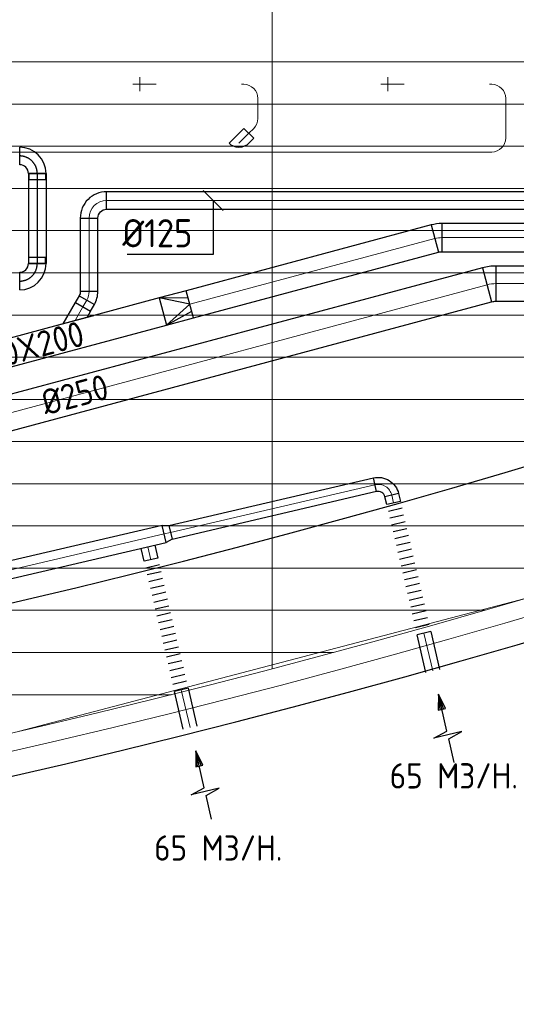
# Model space of a CAD drawing. Header units: millimetres. Extents: x -73257 to 31053, y 5203 to 51987.
# Tile 26 of 58: x -31367 to -27832, y 6817 to 13819. Entities that reach past the tile are written whole.
import ezdxf
from ezdxf.enums import TextEntityAlignment as Align

# ---------------------------------------------------------------- set-up
doc = ezdxf.new("R2010")
doc.units = ezdxf.units.MM
doc.header["$LTSCALE"] = 50
doc.linetypes.add('CENTER2', pattern=[28.575, 19.05, -3.175, 3.175, -3.175])
for name, color, linetype in [('4plfd', 254, 'Continuous'), ('BALKEN', 7, 'Continuous'), ('WL570---_RETOUR', 100, 'Continuous'), ('WL570---_TOEVOER', 200, 'Continuous'), ('WL570---_TOEVOER_HL', 1, 'Continuous'), ('WM570---', 2, 'Continuous'), ('WM570---_RETOUR', 2, 'Continuous'), ('WM570---_TOEVOER_PR', 2, 'Continuous')]:
    doc.layers.add(name, color=color, linetype=linetype)
doc.layers.add('WL570---_BESTAAND-HARTLIJN', color=161, linetype='Continuous', lineweight=0)
doc.layers.add('WL570---_DEMONTEREN', color=10, linetype='Continuous', lineweight=0)
doc.layers.get('WL570---_DEMONTEREN').off()
doc.styles.add('BURO-025', font='ISO96.shx', dxfattribs={"height": 125})
doc.styles.add('MAATVOERING', font='ISO')

# ---------------------------------------------------------------- blocks, each defined once
blk = doc.blocks.new('Groep-41')
at = {"color": 8, "linetype": 'Continuous', "lineweight": 13}
for p, q in [((-73154.9, 12999.1), (-22154.9, 12999.1)), ((-73154.9, 12699.1), (-22154.9, 12699.1)), ((-73154.9, 12399.1), (-22154.9, 12399.1)), ((-73154.9, 12099.1), (-22154.9, 12099.1))]:
    blk.add_line(p, q, dxfattribs=at)
blk = doc.blocks.new('Groep-50')
at = {"color": 8, "linetype": 'Continuous', "lineweight": 13}
for p, q in [((-31454.9, 18999.1), (-31454.9, 8683.4)), ((-72854.9, 11799.1), (-22392.8, 11799.1)), ((-72188.2, 11499.1), (-23121.3, 11499.1)), ((-71473.3, 11199.1), (-23841, 11199.1)), ((-70711.8, 10899.1), (-24597.7, 10899.1)), ((-69854.9, 10599.1), (-25389.2, 10599.1)), ((-69080.3, 10299.1), (-26229.6, 10299.1)), ((-68159.5, 9999.1), (-27084.9, 9999.1)), ((-67238.6, 9699.1), (-28071.2, 9699.1)), ((-66254.9, 9399.1), (-28992, 9399.1)), ((-33254.9, 8239.9), (-29654.9, 9183.2)), ((-65366, 9099.1), (-29943.5, 9099.1)), ((-64290.1, 8799.1), (-31019.4, 8799.1)), ((-63133.8, 8499.1), (-32175.7, 8499.1))]:
    blk.add_line(p, q, dxfattribs=at)
at = {"color": 8, "linetype": 'Continuous', "lineweight": 13, "flags": 128}
blk.add_lwpolyline([(-22004.9, 19149), (-22004.9, 11828, -0.208473), (-73205.8, 11785.1), (-73304.9, 11828.1)], format="xyb", dxfattribs=at)
at = {"color": 8, "linetype": 'Continuous', "lineweight": 13}
blk.add_arc((-47654.8, 70538.1), 63940.9, 246.496301, 293.503386, dxfattribs=at)
at = {"color": 8}
blk.add_blockref('Groep-41', (0, 0), dxfattribs=at)
blk = doc.blocks.new('Block plafond 3e verd')
at = {"layer": '4plfd'}
blk.add_blockref('Groep-50', (73304.912, -19149.14), dxfattribs=at)
blk = doc.blocks.new('OBO10000090ZE')
blk.add_lwpolyline([(-50, 0), (50, 0), (50, 100, 1), (-50, 100)], format="xyb", close=True)
at = {"layer": 'WL570---_BESTAAND-HARTLIJN'}
for points in [[(0, 0), (0, 150)], [(-50, 100), (50, 100)]]:
    blk.add_lwpolyline(points, dxfattribs=at)
blk = doc.blocks.new('KARO')
for p, q in [((1, 0.5), (0, 0.5)), ((0, -0.5), (1, -0.5))]:
    blk.add_line(p, q)
at = {"invisible_edges": 15}
blk.add_3dface([(0, 0.5), (0, -0.5), (1, -0.5), (1, 0.5)], dxfattribs=at)
at = {"layer": 'WL570---_BESTAAND-HARTLIJN'}
blk.add_line((0, 0), (1, 0), dxfattribs=at)
blk = doc.blocks.new('MVLINE')
blk.add_line((35.4, -35.4), (-35.4, 35.4))
blk = doc.blocks.new('OBO10000045H')
blk.add_lwpolyline([(50, -41.4, 0.198912), (6.1, 64.6), (-64.6, -6.1, -0.198912), (-50, -41.4)], format="xyb", close=True)
at = {"invisible_edges": 15}
for points in [[(-61.7, -9.3), (14.9, 55), (6.1, 64.6), (-64.6, -6.1)], [(-59, -12.7), (22.9, 44.6), (14.9, 55), (-61.7, -9.3)], [(-56.7, -16.4), (29.9, 33.6), (22.9, 44.6), (-59, -12.7)], [(-54.7, -20.3), (35.9, 22), (29.9, 33.6), (-56.7, -16.4)], [(-53, -24.3), (41, 9.9), (35.9, 22), (-54.7, -20.3)], [(-51.7, -28.5), (44.9, -2.6), (41, 9.9), (-53, -24.3)], [(-50.8, -32.7), (47.7, -15.4), (44.9, -2.6), (-51.7, -28.5)], [(-50.2, -37.1), (49.4, -28.3), (47.7, -15.4), (-50.8, -32.7)], [(-50, -41.4), (50, -41.4), (49.4, -28.3), (-50.2, -37.1)]]:
    blk.add_3dface(points, dxfattribs=at)
at = {"layer": 'WL570---_BESTAAND-HARTLIJN'}
blk.add_arc((-100, -41.4), 100, 0, 45, dxfattribs=at)
blk = doc.blocks.new('OBO10000090L')
blk.add_lwpolyline([(50, 0, 0.414214), (-100, 150), (-100, 50, -0.414214), (-50, 0)], format="xyb", close=True)
at = {"invisible_edges": 15}
for points in [[(-91.3, 49.2), (-74, 147.7), (-100, 150), (-100, 50)], [(-82.9, 47), (-48.7, 141), (-74, 147.7), (-91.3, 49.2)], [(-75, 43.3), (-25, 129.9), (-48.7, 141), (-82.9, 47)], [(-67.9, 38.3), (-3.6, 114.9), (-25, 129.9), (-75, 43.3)], [(-61.7, 32.1), (14.9, 96.4), (-3.6, 114.9), (-67.9, 38.3)], [(-56.7, 25), (29.9, 75), (14.9, 96.4), (-61.7, 32.1)], [(-53, 17.1), (41, 51.3), (29.9, 75), (-56.7, 25)], [(-50.8, 8.7), (47.7, 26), (41, 51.3), (-53, 17.1)], [(-50, 0), (50, 0), (47.7, 26), (-50.8, 8.7)]]:
    blk.add_3dface(points, dxfattribs=at)
at = {"layer": 'WL570---_BESTAAND-HARTLIJN'}
blk.add_arc((-100, 0), 100, 0, 90, dxfattribs=at)
blk = doc.blocks.new('OZA1250100045L')
at = {"layer": 'WL570---_TOEVOER'}
blk.add_line((0, 0), (-70.7, 70.7), dxfattribs=at)
blk.add_lwpolyline([(-70.7, 0), (-106.1, 35.4), (-35.4, 106.1), (70.7, 0)], dxfattribs=at)
blk.add_arc((0, 70.7), 100, 225, 315, dxfattribs=at)
blk = doc.blocks.new('OSV1251000460G')
blk.add_lwpolyline([(0, -62.5), (46.7, -50), (46.7, 50), (0, 62.5)], close=True)
at = {"layer": 'WL570---_BESTAAND-HARTLIJN'}
blk.add_line((0, 0), (46.7, 0), dxfattribs=at)
blk = doc.blocks.new('OBO10000090H')
blk.add_lwpolyline([(50, -100, 0.414214), (-100, 50), (-100, -50, -0.414214), (-50, -100)], format="xyb", close=True)
at = {"invisible_edges": 15}
for points in [[(-91.3, -50.8), (-74, 47.7), (-100, 50), (-100, -50)], [(-82.9, -53), (-48.7, 41), (-74, 47.7), (-91.3, -50.8)], [(-75, -56.7), (-25, 29.9), (-48.7, 41), (-82.9, -53)], [(-67.9, -61.7), (-3.6, 14.9), (-25, 29.9), (-75, -56.7)], [(-61.7, -67.9), (14.9, -3.6), (-3.6, 14.9), (-67.9, -61.7)], [(-56.7, -75), (29.9, -25), (14.9, -3.6), (-61.7, -67.9)], [(-53, -82.9), (41, -48.7), (29.9, -25), (-56.7, -75)], [(-50.8, -91.3), (47.7, -74), (41, -48.7), (-53, -82.9)], [(-50, -100), (50, -100), (47.7, -74), (-50.8, -91.3)]]:
    blk.add_3dface(points, dxfattribs=at)
at = {"layer": 'WL570---_BESTAAND-HARTLIJN'}
blk.add_arc((-100, -100), 100, 0, 90, dxfattribs=at)
blk = doc.blocks.new('FLLINE100')
blk.add_line((0, -50), (0, 50))
blk = doc.blocks.new('OEX10000100000')
at = {"rotation": 90}
for p in [(0, -50), (0, -100), (0, -150), (0, -200), (0, -250), (0, -300), (0, -350), (0, -400), (0, -450), (0, -500), (0, -550), (0, -600), (0, -650), (0, -700), (0, -750), (0, -800), (0, -850), (0, -900), (0, -950), (0, -1000)]:
    blk.add_blockref('FLLINE100', p, dxfattribs=at)
blk = doc.blocks.new('AFZPIJL')
for points in [[(0, -10), (0, -6.52), (-2.06, -5.97), (2.06, -5.97), (0, -5.41), (0, 0)], [(-0.26, -2.22), (0, 0)], [(0.26, -2.22), (0, 0)]]:
    blk.add_lwpolyline(points)
blk.add_lwpolyline([(0.52, -2.22), (-0.52, -2.22), (0, 0)], close=True)
blk = doc.blocks.new('OBO25000015H')
blk.add_lwpolyline([(125, -32.9, 0.065543), (112.2, 64.1), (-129.3, -0.6, -0.065543), (-125, -32.9)], format="xyb", close=True)
at = {"invisible_edges": 15}
for points in [[(-128.4, -4.1), (114.9, 53.6), (112.2, 64.1), (-129.3, -0.6)], [(-127.6, -7.6), (117.3, 42.9), (114.9, 53.6), (-128.4, -4.1)], [(-126.9, -11.2), (119.3, 32.2), (117.3, 42.9), (-127.6, -7.6)], [(-126.3, -14.8), (121, 21.4), (119.3, 32.2), (-126.9, -11.2)], [(-125.8, -18.4), (122.5, 10.6), (121, 21.4), (-126.3, -14.8)], [(-125.5, -22), (123.6, -0.2), (122.5, 10.6), (-125.8, -18.4)], [(-125.2, -25.6), (124.4, -11.1), (123.6, -0.2), (-125.5, -22)], [(-125.1, -29.3), (124.8, -22), (124.4, -11.1), (-125.2, -25.6)], [(-125, -32.9), (125, -32.9), (124.8, -22), (-125.1, -29.3)]]:
    blk.add_3dface(points, dxfattribs=at)
at = {"layer": 'WL570---_BESTAAND-HARTLIJN'}
blk.add_arc((-250, -32.9), 250, 0, 15, dxfattribs=at)
blk = doc.blocks.new('KARH')
for p, q in [((1, 0.5), (0, 0.5)), ((0, -0.5), (1, -0.5))]:
    blk.add_line(p, q)
at = {"invisible_edges": 15}
blk.add_3dface([(0, 0.5), (0, -0.5), (1, -0.5), (1, 0.5)], dxfattribs=at)
blk = doc.blocks.new('OAF12500045R')
blk.add_line((-138.4, 0), (138.4, 0))
blk.add_lwpolyline([(-88.4, 0), (35.4, 123.7), (123.7, 35.4), (88.4, 0)])
at = {"layer": 'WL570---_BESTAAND-HARTLIJN'}
blk.add_line((79.5, 79.5), (0, 0), dxfattribs=at)
blk = doc.blocks.new('OBO12500090H')
blk.add_lwpolyline([(62.5, -125, 0.414214), (-125, 62.5), (-125, -62.5, -0.414214), (-62.5, -125)], format="xyb", close=True)
at = {"invisible_edges": 15}
for points in [[(-114.1, -63.4), (-92.4, 59.7), (-125, 62.5), (-125, -62.5)], [(-103.6, -66.3), (-60.9, 51.2), (-92.4, 59.7), (-114.1, -63.4)], [(-93.8, -70.9), (-31.2, 37.4), (-60.9, 51.2), (-103.6, -66.3)], [(-84.8, -77.1), (-4.5, 18.6), (-31.2, 37.4), (-93.8, -70.9)], [(-77.1, -84.8), (18.6, -4.5), (-4.5, 18.6), (-84.8, -77.1)], [(-70.9, -93.8), (37.4, -31.2), (18.6, -4.5), (-77.1, -84.8)], [(-66.3, -103.6), (51.2, -60.9), (37.4, -31.2), (-70.9, -93.8)], [(-63.4, -114.1), (59.7, -92.4), (51.2, -60.9), (-66.3, -103.6)], [(-62.5, -125), (62.5, -125), (59.7, -92.4), (-63.4, -114.1)]]:
    blk.add_3dface(points, dxfattribs=at)
at = {"layer": 'WL570---_BESTAAND-HARTLIJN'}
blk.add_arc((-125, -125), 125, 0, 90, dxfattribs=at)
blk = doc.blocks.new('OBO12500030H')
blk.add_lwpolyline([(62.5, -33.5, 0.131652), (37.4, 60.3), (-70.9, -2.2, -0.131652), (-62.5, -33.5)], format="xyb", close=True)
at = {"invisible_edges": 15}
for points in [[(-69.1, -5.4), (42.6, 50.7), (37.4, 60.3), (-70.9, -2.2)], [(-67.6, -8.7), (47.2, 40.8), (42.6, 50.7), (-69.1, -5.4)], [(-66.3, -12.1), (51.2, 30.6), (47.2, 40.8), (-67.6, -8.7)], [(-65.1, -15.6), (54.6, 20.3), (51.2, 30.6), (-66.3, -12.1)], [(-64.2, -19.1), (57.4, 9.7), (54.6, 20.3), (-65.1, -15.6)], [(-63.4, -22.6), (59.7, -0.9), (57.4, 9.7), (-64.2, -19.1)], [(-62.9, -26.2), (61.2, -11.7), (59.7, -0.9), (-63.4, -22.6)], [(-62.6, -29.9), (62.2, -22.6), (61.2, -11.7), (-62.9, -26.2)], [(-62.5, -33.5), (62.5, -33.5), (62.2, -22.6), (-62.6, -29.9)]]:
    blk.add_3dface(points, dxfattribs=at)
at = {"layer": 'WL570---_BESTAAND-HARTLIJN'}
blk.add_arc((-125, -33.5), 125, 0, 30, dxfattribs=at)
blk = doc.blocks.new('VRO200200002002000H')
at = {"layer": 'WL570---_TOEVOER'}
for p, q in [((0, 100), (200, 50)), ((0, -100), (200, -50))]:
    blk.add_line(p, q, dxfattribs=at)
blk.add_lwpolyline([(0, 100), (0, -100), (200, -100), (200, 100)], close=True, dxfattribs=at)
blk.add_lwpolyline([(0, -100), (0, -100), (200, 0), (0, 100)], dxfattribs=at)
blk = doc.blocks.new('OBO20000015H')
blk.add_lwpolyline([(100, -26.3, 0.065543), (89.8, 51.3), (-103.4, -0.4, -0.065543), (-100, -26.3)], format="xyb", close=True)
at = {"invisible_edges": 15}
for points in [[(-102.7, -3.3), (91.9, 42.9), (89.8, 51.3), (-103.4, -0.4)], [(-102.1, -6.1), (93.8, 34.3), (91.9, 42.9), (-102.7, -3.3)], [(-101.5, -9), (95.4, 25.8), (93.8, 34.3), (-102.1, -6.1)], [(-101.1, -11.8), (96.8, 17.1), (95.4, 25.8), (-101.5, -9)], [(-100.7, -14.7), (98, 8.5), (96.8, 17.1), (-101.1, -11.8)], [(-100.4, -17.6), (98.9, -0.2), (98, 8.5), (-100.7, -14.7)], [(-100.2, -20.5), (99.5, -8.9), (98.9, -0.2), (-100.4, -17.6)], [(-100, -23.4), (99.9, -17.6), (99.5, -8.9), (-100.2, -20.5)], [(-100, -26.3), (100, -26.3), (99.9, -17.6), (-100, -23.4)]]:
    blk.add_3dface(points, dxfattribs=at)
at = {"layer": 'WL570---_BESTAAND-HARTLIJN'}
blk.add_arc((-200, -26.3), 200, 0, 15, dxfattribs=at)
blk = doc.blocks.new('*U815')
at = {"color": 0, "ltscale": 10}
for p, q in [((-125, -62.5, -2700), (-125, 62.5, -2700)), ((62.5, -125, -2700), (-62.5, -125, -2700)), ((-59.375, -125, -2700), (-59.375, -169.3, -2700)), ((59.375, -125, -2700), (-59.375, -125, -2700)), ((59.375, -125, -2700), (59.375, -169.3, -2700)), ((59.375, -169.3, -2700), (-59.375, -169.3, -2700))]:
    blk.add_line(p, q, dxfattribs=at)
for radius, start in [(187.5, 0), (62.5, 360)]:
    blk.add_arc((-125, -125, -2700), radius, start, 90, dxfattribs=at)
at = {"layer": 'WL570---_TOEVOER_HL', "linetype": 'CENTER2'}
blk.add_arc((-125, -125, -2700), 125, 0, 90, dxfattribs=at)
at = {"layer": 'WM570---_TOEVOER_PR', "color": 2, "style": 'BURO-025'}
blk.add_attdef('POSNR', text='', height=125, dxfattribs=at).set_placement((0, 0), align=Align.MIDDLE)
blk = doc.blocks.new('*U816')
at = {"color": 0, "ltscale": 10}
for p, q in [((0, 62.5, -2700), (640, 62.5, -2700)), ((0, -62.5, -2700), (0, 62.5, -2700)), ((640, 62.5, -2700), (640, -62.5, -2700)), ((0, -62.5, -2700), (640, -62.5, -2700))]:
    blk.add_line(p, q, dxfattribs=at)
at = {"layer": 'WL570---_TOEVOER_HL', "linetype": 'CENTER2'}
blk.add_line((0, 0, -2700), (640, 0, -2700), dxfattribs=at)
at = {"layer": 'WM570---_TOEVOER_PR', "color": 2, "style": 'BURO-025'}
blk.add_attdef('POSNR', text='', height=125, dxfattribs=at).set_placement((0, 0), align=Align.MIDDLE)
blk = doc.blocks.new('*U817')
at = {"color": 0, "ltscale": 10}
for p, q in [((-125, 59.375, -2700), (-169.3, 59.375, -2700)), ((-169.3, -59.375, -2700), (-169.3, 59.375, -2700)), ((-125, -62.5, -2700), (-125, 62.5, -2700)), ((-125, -59.375, -2700), (-125, 59.375, -2700)), ((-125, -59.375, -2700), (-169.3, -59.375, -2700)), ((62.5, -125, -2700), (-62.5, -125, -2700))]:
    blk.add_line(p, q, dxfattribs=at)
for radius in [187.5, 62.5]:
    blk.add_arc((-125, -125, -2700), radius, 0, 90, dxfattribs=at)
at = {"layer": 'WL570---_TOEVOER_HL', "linetype": 'CENTER2'}
blk.add_arc((-125, -125, -2700), 125, 0, 90, dxfattribs=at)
at = {"layer": 'WM570---_TOEVOER_PR', "color": 2, "style": 'BURO-025'}
blk.add_attdef('POSNR', text='', height=125, dxfattribs=at).set_placement((0, 0), align=Align.MIDDLE)

msp = doc.modelspace()

# ---------------------------------------------------------------- linework, layer by layer
at = {"layer": 'BALKEN', "linetype": 'Continuous'}
for radius, start, end in [(63040.636, 247.03139405, 292.96833125), (64240.636, 246.32068853, 293.67904045)]:
    msp.add_arc((-45768.356, 71057.808), radius, start, end, dxfattribs=at)
at = {"layer": 'WM570---'}
msp.add_lwpolyline([(-29990.056, 12533.539), (-29990.056, 12148.793), (-30601.961, 12148.793)], dxfattribs=at)

# ---------------------------------------------------------------- block references
at = {"layer": 'WL570---_DEMONTEREN', "xscale": -1}
for name, p, rotation in [('OBO10000090ZE', (-30410.953, 13359.571), 90), ('OBO10000090L', (-29771.632, 13359.571), 270), ('OBO10000090ZE', (-28646.319, 13359.571), 90), ('OBO10000090L', (-28006.998, 13359.571), 270), ('OBO10000045H', (-29671.632, 13074.964), 180), ('OSV1251000460G', (-29638.287, 12877.827), 180)]:
    msp.add_blockref(name, p, dxfattribs=dict(at, rotation=rotation))
at = {"layer": 'WL570---_DEMONTEREN'}
for p, xscale, yscale, zscale, rotation in [((-30410.953, 13359.571), -16.03765465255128, 100, 100, 180), ((-29787.855, 13359.571), -16.2227493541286, 100, 100, 180), ((-28646.319, 13359.571), -16.03765465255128, 100, 100, 180), ((-28023.221, 13359.571), -16.2227493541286, 100, 100, 180), ((-29671.632, 13259.571), -143.1849200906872, 100, 100, 90), ((-27906.998, 13259.571), 282.1883428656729, 100, 100, 270), ((-29700.921, 13045.675), -48.98494323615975, 100, 100, 44.99999999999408), ((-29638.429, 12877.827), 1808.70320904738, 125, 125, 180), ((-28006.998, 12877.827), 1582.693260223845, 100, 100, 180)]:
    msp.add_blockref('KARO', p, dxfattribs=dict(at, xscale=xscale, yscale=yscale, zscale=zscale, rotation=rotation))
at = {"layer": 'WL570---_DEMONTEREN', "xscale": -1}
msp.add_blockref('OZA1250100045L', (-29806.269, 12940.327), dxfattribs=at)
at = {"layer": 'WL570---_DEMONTEREN', "rotation": 270}
msp.add_blockref('OBO10000090H', (-27906.998, 12877.827), dxfattribs=at)
at = {"layer": 'WL570---_RETOUR'}
msp.add_blockref('Block plafond 3e verd', (-71418.596, 19669.012), dxfattribs=at)
for name, p, xscale, yscale, zscale, rotation in [('KARO', (-28040.116, 11933.505), 4014.418815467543, 250, 250, 194.9999999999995), ('KARO', (-26439, 11942.024), 1536.411735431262, 250, 250, 180), ('KARO', (-28838.07, 10511.975), -1494.792856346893, 100, 100, 13.13606835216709), ('KARO', (-28705.098, 10382.203), -56.5532353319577, 100, 100, 283.1360683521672), ('KARO', (-30338.695, 10161.826), 1540.570433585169, 125, 125, 193.1371647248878), ('KARO', (-30432.373, 9979.107), -94.30230512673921, 100, 100, 283.1360683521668), ('KARO', (-28489.055, 9456.453), -275.9456809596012, 100, 100, 103.1360683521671), ('KARO', (-30216.33, 9053.357), -275.9456809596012, 100, 100, 103.1360683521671), ('AFZPIJL', (-28386.824, 9023.598), -50, 50, 50, 13.13606835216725), ('AFZPIJL', (-30114.1, 8620.502), -50, 50, 50, 13.13606835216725)]:
    msp.add_blockref(name, p, dxfattribs=dict(at, xscale=xscale, yscale=yscale, zscale=zscale, rotation=rotation))
at = {"layer": 'WL570---_RETOUR', "rotation": 90}
msp.add_blockref('OBO25000015H', (-28008.325, 11942.024), dxfattribs=at)
at = {"layer": 'WL570---_RETOUR', "xscale": -1}
for name, p, rotation in [('OBO10000090H', (-28740.686, 10534.701), 283.1360683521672), ('OEX10000100000', (-28477.833, 9408.37), 193.1360683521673), ('OSV1251000460G', (-30338.695, 10161.826), 193.1371647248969), ('OEX10000100000', (-30205.109, 9005.274), 193.1360683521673)]:
    msp.add_blockref(name, p, dxfattribs=dict(at, rotation=rotation))
at = {"layer": 'WL570---_TOEVOER'}
msp.add_blockref('*U815', (-31242.034, 12850, 2700), dxfattribs=at)
for name, p, rotation in [('*U816', (-31242.034, 12725, 2700), 270), ('OBO12500090H', (-30872.865, 12533.539), 90), ('OBO20000015H', (-28386.493, 12269.262), 89.99999999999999), ('*U817', (-31242.034, 11960, 2700), 270), ('OBO12500030H', (-30872.865, 11853.108), 330.0000000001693), ('OAF12500045R', (-30972.954, 11679.75), 15.00000000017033), ('VRO200200002002000H', (-30348.86, 11743.447), 15.00000000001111)]:
    msp.add_blockref(name, p, dxfattribs=dict(at, rotation=rotation))
for p, xscale, yscale, zscale in [((-30747.865, 12533.539), 3506.532673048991, 125, 125), ((-28360.162, 12269.262), 4235.160715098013, 200, 200)]:
    msp.add_blockref('KARO', p, dxfattribs=dict(at, xscale=xscale, yscale=yscale, zscale=zscale))
for name, p, xscale, yscale, zscale, rotation in [('KARO', (-30872.865, 12408.539), 521.9372025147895, 125, 125, 270), ('KARO', (-30155.675, 11795.211), 1805.261288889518, 200, 200, 15.00000000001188), ('KARH', (-32182.957, 11252.003), 1898.797014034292, 200, 200, 15.00000000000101), ('KARO', (-30889.612, 11824.102), 54.18392993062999, 125, 125, 240.0000000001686)]:
    msp.add_blockref(name, p, dxfattribs=dict(at, xscale=xscale, yscale=yscale, zscale=zscale, rotation=rotation))
at = {"layer": 'WM570---', "xscale": 2, "yscale": 2, "zscale": 2, "rotation": 180}
msp.add_blockref('MVLINE', (-29990.308, 12533.539), dxfattribs=at)

# ---------------------------------------------------------------- texts
at = {"layer": 'WM570---', "style": 'MAATVOERING'}
msp.add_text('%%c125', height=200, dxfattribs=at).set_placement((-30636.08, 12200.573))
for s, p in [('200X200', (-31675.289, 11296.09)), ('%%c250', (-31182.274, 11003.473))]:
    msp.add_text(s, height=180, rotation=15, dxfattribs=at).set_placement(p)
at = {"layer": 'WM570---_RETOUR', "style": 'MAATVOERING'}
for p in [(-28733.048, 8351.76), (-30409.866, 7838.849)]:
    msp.add_text('65 M3/H.', height=180, dxfattribs=at).set_placement(p)

doc.saveas('drawing.dxf')
